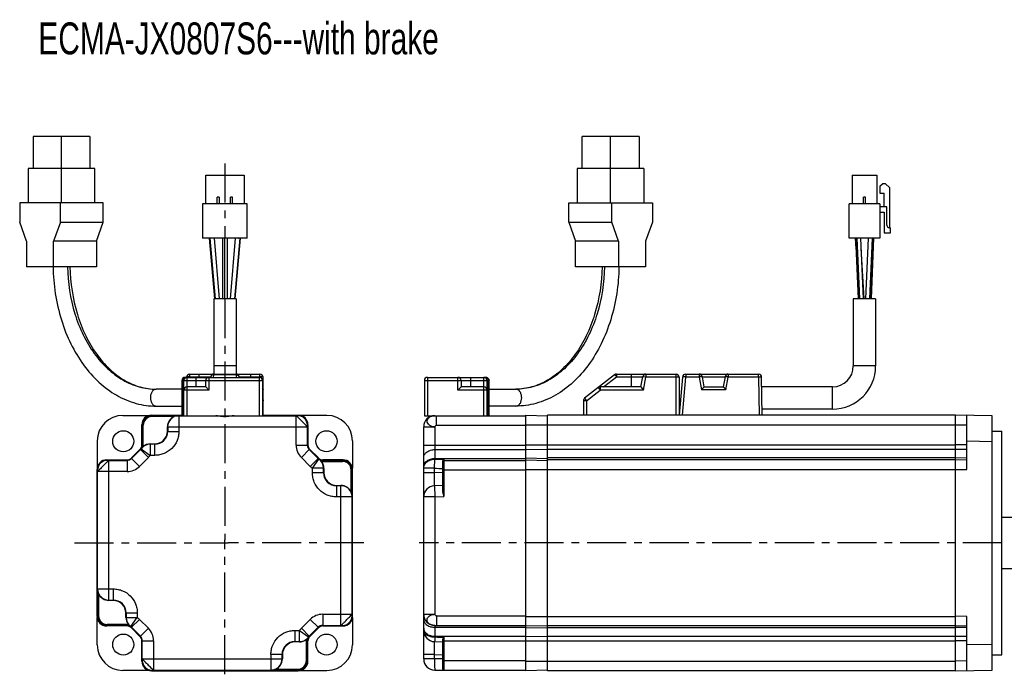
# Model space of a CAD drawing. Header units: millimetres. Extents: x 58 to 522, y 147 to 354.
# Tile 1 of 2: x 58 to 367, y 149 to 354. Entities that reach past the tile are written whole.
import ezdxf

# ---------------------------------------------------------------- set-up
doc = ezdxf.new("R2010")
doc.units = ezdxf.units.MM
doc.header["$LTSCALE"] = 32.67
doc.linetypes.add('CENTER', pattern=[0.6, 0.375, -0.075, 0.075, -0.075])
doc.layers.get('0').update_dxf_attribs({"linetype": 'CONTINUOUS'})
doc.layers.add('DEFAULT_1', color=7, linetype='CENTER')
doc.styles.get("Standard").update_dxf_attribs({"font": 'txt', "width": 0.7})

msp = doc.modelspace()

# ---------------------------------------------------------------- linework, layer by layer
at = {"color": 7, "linetype": 'Continuous'}
for p, q in [((62.42, 317.25), (62.42, 307.25)), ((80.24, 317.25), (62.42, 317.25)), ((71.33, 296.45), (71.33, 317.25)), ((80.24, 317.25), (80.24, 307.25)), ((234.34, 307.25), (234.34, 317.25)), ((252.16, 317.25), (234.34, 317.25)), ((243.25, 296.45), (243.25, 317.25)), ((252.16, 317.25), (252.16, 307.25)), ((60.87, 307.25), (60.87, 296.45)), ((81.8, 307.25), (60.87, 307.25)), ((81.8, 296.45), (81.8, 307.25)), ((232.78, 307.25), (232.78, 296.45)), ((253.71, 307.25), (232.78, 307.25)), ((253.71, 307.25), (253.71, 296.45)), ((116.49, 296.17), (116.49, 305.07)), ((116.49, 305.07), (128.49, 305.07)), ((128.49, 305.07), (128.49, 296.17)), ((318.85, 305.07), (318.85, 296.17)), ((318.85, 305.07), (326.65, 305.07)), ((326.65, 305.07), (326.65, 296.17)), ((327.55, 301.64), (328.35, 302.44)), ((329.35, 302.44), (328.35, 302.44)), ((329.35, 302.44), (330.55, 301.24)), ((327.55, 301.64), (327.55, 299.44)), ((327.55, 299.44), (328.95, 299.44)), ((328.95, 295.17), (328.95, 299.44)), ((330.55, 301.24), (330.55, 288.67)), ((58.25, 296.45), (58.25, 290.45)), ((84.42, 296.45), (58.25, 296.45)), ((70.98, 290.45), (70.98, 296.45)), ((84.42, 290.45), (84.42, 296.45)), ((115.49, 296.17), (115.49, 285.37)), ((129.49, 296.17), (115.49, 296.17)), ((120.09, 296.17), (120.09, 298.22)), ((120.69, 298.22), (120.09, 298.22)), ((120.69, 298.22), (120.69, 296.17)), ((124.29, 296.17), (124.29, 298.22)), ((124.89, 298.22), (124.29, 298.22)), ((124.89, 296.17), (124.89, 298.22)), ((129.49, 285.37), (129.49, 296.17)), ((230.16, 290.45), (230.16, 296.45)), ((230.16, 296.45), (256.33, 296.45)), ((243.6, 290.45), (243.6, 296.45)), ((256.33, 296.45), (256.33, 290.45)), ((317.95, 285.37), (317.95, 296.17)), ((327.55, 296.17), (317.95, 296.17)), ((322.45, 296.17), (322.45, 298.22)), ((323.05, 298.22), (322.45, 298.22)), ((323.05, 296.17), (323.05, 298.22)), ((327.55, 296.17), (327.55, 285.37)), ((329.75, 295.17), (327.55, 295.17)), ((327.55, 293.57), (328.95, 293.57)), ((328.95, 293.57), (328.95, 287.07)), ((329.75, 289.47), (329.75, 295.17)), ((60.37, 284.45), (58.25, 290.45)), ((70.98, 290.45), (68.86, 284.45)), ((70.98, 290.45), (84.42, 290.45)), ((82.29, 284.45), (84.42, 290.45)), ((230.16, 290.45), (232.29, 284.45)), ((230.16, 290.45), (243.6, 290.45)), ((245.72, 284.45), (243.6, 290.45)), ((256.33, 290.45), (254.21, 284.45)), ((328.95, 287.07), (330.85, 287.07)), ((330.55, 288.67), (330.85, 288.67)), ((330.85, 287.07), (330.85, 288.67)), ((60.37, 284.45), (60.37, 276.45)), ((68.86, 276.45), (68.86, 284.45)), ((82.29, 284.45), (68.86, 284.45)), ((82.29, 284.45), (82.29, 276.45)), ((129.49, 285.37), (115.49, 285.37)), ((119.36, 266.37), (117.73, 285.34)), ((117.82, 285.34), (119.44, 266.41)), ((120.86, 266.37), (119.24, 285.37)), ((121.74, 285.37), (121.74, 266.37)), ((122.49, 266.37), (122.49, 285.37)), ((123.24, 285.37), (123.24, 266.37)), ((125.75, 285.37), (124.12, 266.37)), ((127.17, 285.34), (125.55, 266.41)), ((127.25, 285.34), (125.63, 266.37)), ((232.29, 276.45), (232.29, 284.45)), ((245.72, 284.45), (232.29, 284.45)), ((245.72, 284.45), (245.72, 276.45)), ((254.21, 284.45), (254.21, 276.45)), ((327.55, 285.37), (317.95, 285.37)), ((320.1, 282.14), (319.9, 285.37)), ((319.96, 285.36), (320.79, 266.41)), ((320.37, 285.34), (321.2, 266.37)), ((321.46, 285.37), (322.29, 266.37)), ((323.22, 266.37), (324.05, 285.37)), ((325.14, 285.34), (324.31, 266.37)), ((324.72, 266.41), (325.55, 285.36)), ((325.6, 285.37), (324.8, 266.37)), ((321.6, 282.22), (322.57, 266.37)), ((82.29, 276.45), (60.37, 276.45)), ((254.21, 276.45), (232.29, 276.45)), ((118.99, 266.37), (118.99, 242.83)), ((125.99, 266.37), (118.99, 266.37)), ((125.99, 266.37), (125.99, 242.83)), ((319.25, 266.37), (319.25, 245.37)), ((326.25, 266.37), (319.25, 266.37)), ((326.25, 266.37), (326.25, 245.37)), ((125.99, 245.37), (118.99, 245.37)), ((326.25, 245.37), (319.25, 245.37)), ((109.05, 240.82), (109.05, 229.82)), ((109.05, 240.82), (134.29, 240.82)), ((109.34, 240.82), (109.34, 229.82)), ((109.69, 229.82), (109.69, 240.82)), ((110.05, 241.82), (133.29, 241.82)), ((110.69, 229.82), (110.69, 241.82)), ((111.49, 241.82), (111.49, 242.83)), ((111.49, 242.83), (133.49, 242.83)), ((111.49, 242.01), (118.05, 242.01)), ((113.49, 238.82), (113.49, 241.82)), ((114.49, 241.82), (114.49, 242.83)), ((116.49, 238.82), (116.49, 240.82)), ((117.49, 241.82), (117.49, 237.82)), ((118.05, 242.01), (118.02, 241.82)), ((118.9, 241.82), (119.04, 242.62)), ((119.04, 242.83), (119.04, 242.62)), ((125.95, 242.62), (119.04, 242.62)), ((125.95, 242.62), (125.95, 242.83)), ((125.95, 242.62), (126.09, 241.82)), ((126.93, 242.01), (133.49, 242.01)), ((126.97, 241.82), (126.93, 242.01)), ((130.49, 242.83), (130.49, 241.82)), ((133.29, 229.82), (133.29, 241.82)), ((133.49, 241.78), (133.49, 242.83)), ((134.29, 240.82), (134.29, 229.82)), ((134.49, 229.98), (134.49, 241.83)), ((184.95, 240.82), (184.95, 229.82)), ((184.95, 240.82), (205.2, 240.82)), ((185.95, 241.82), (185.95, 229.82)), ((185.95, 241.82), (204.2, 241.82)), ((195.45, 237.82), (195.45, 241.82)), ((196.45, 240.82), (196.45, 238.82)), ((199.45, 238.82), (199.45, 241.82)), ((203.55, 229.82), (203.55, 241.82)), ((204.55, 240.82), (204.55, 229.82)), ((204.9, 229.82), (204.9, 240.82)), ((205.2, 229.82), (205.2, 240.82)), ((244.48, 242.62), (235.14, 235.28)), ((241.06, 238.83), (245.1, 242.01)), ((245.1, 242.83), (245.1, 242.01)), ((245.1, 242.83), (263.75, 242.83)), ((245.1, 242.01), (253.31, 242.01)), ((249.75, 242.83), (249.75, 238.83)), ((252.75, 238.83), (253.31, 242.01)), ((254.3, 241.83), (253.31, 242.01)), ((253.59, 237.83), (254.3, 241.83)), ((254.3, 242.83), (254.3, 241.83)), ((264.75, 241.83), (254.3, 241.83)), ((263.75, 229.98), (263.75, 242.83)), ((265.8, 241.92), (264.75, 229.98)), ((264.75, 241.83), (264.75, 229.98)), ((265.75, 229.98), (266.79, 241.92)), ((266.79, 242.83), (266.79, 241.92)), ((266.79, 242.83), (289.55, 242.83)), ((271.01, 241.92), (266.79, 241.92)), ((271.01, 242.83), (271.01, 241.92)), ((271.01, 241.92), (271.71, 237.92)), ((272.55, 238.83), (271.99, 242.01)), ((271.99, 242.01), (279.11, 242.01)), ((279.11, 242.01), (278.55, 238.83)), ((279.39, 237.92), (280.1, 241.92)), ((280.1, 242.83), (280.1, 241.92)), ((289.55, 241.92), (280.1, 241.92)), ((289.55, 241.92), (289.55, 242.83)), ((289.55, 241.92), (289.76, 229.98)), ((290.75, 229.98), (290.55, 241.85)), ((109.05, 238.1), (101.03, 238.1)), ((117.49, 237.82), (109.69, 237.82)), ((116.49, 238.82), (110.69, 238.82)), ((116.49, 238.82), (117.49, 237.82)), ((195.45, 237.82), (196.45, 238.82)), ((204.55, 237.82), (195.45, 237.82)), ((203.55, 238.82), (196.45, 238.82)), ((205.2, 238.1), (213.55, 238.1)), ((235.75, 234.5), (240, 237.83)), ((239.39, 238.62), (240, 237.83)), ((240, 238.83), (240, 237.83)), ((252.75, 238.83), (240, 238.83)), ((253.59, 237.83), (240, 237.83)), ((252.75, 238.83), (253.59, 237.83)), ((279.39, 237.92), (271.71, 237.92)), ((272.55, 238.83), (278.56, 238.83)), ((312.75, 238.87), (290.6, 238.87)), ((312.75, 231.87), (312.75, 238.87)), ((134.49, 234.5), (134.29, 234.5)), ((234.75, 234.5), (234.75, 229.98)), ((235.75, 234.5), (234.75, 234.5)), ((235.14, 235.28), (235.75, 234.5)), ((235.75, 234.5), (235.75, 229.98)), ((101.03, 232.8), (109.05, 232.8)), ((213.55, 232.8), (205.2, 232.8)), ((312.75, 231.87), (290.72, 231.87)), ((90.55, 229.92), (99.11, 229.92)), ((99.49, 229.98), (109.05, 229.98)), ((99.65, 229.82), (99.65, 229.52)), ((99.65, 229.82), (145.33, 229.82)), ((106.58, 229.52), (99.65, 229.52)), ((108.08, 229.82), (108.08, 224.89)), ((134.29, 229.98), (145.49, 229.98)), ((144.83, 220.61), (144.83, 229.82)), ((154.43, 229.92), (145.88, 229.92)), ((184.95, 229.82), (216.75, 229.82)), ((186.75, 229.82), (186.75, 229.48)), ((188.75, 226.82), (188.75, 229.82)), ((216.75, 149.98), (216.75, 229.98)), ((216.75, 229.98), (223.55, 229.81)), ((223.55, 149.98), (223.55, 229.98)), ((351.25, 229.98), (223.55, 229.98)), ((362.75, 229.78), (351.25, 229.98)), ((351.25, 212.98), (351.25, 229.98)), ((354.75, 212.98), (354.75, 229.92)), ((362.75, 150.18), (362.75, 229.78)), ((96.49, 220.67), (96.49, 226.98)), ((96.65, 220.61), (96.65, 226.82)), ((96.95, 226.82), (96.65, 226.82)), ((96.95, 220.61), (96.95, 226.82)), ((104.49, 224.98), (104.49, 226.32)), ((104.49, 226.32), (148.33, 226.32)), ((104.59, 226.32), (104.59, 224.89)), ((148.33, 220.61), (148.33, 226.82)), ((148.49, 226.98), (148.49, 220.67)), ((184.75, 153.64), (184.75, 226.32)), ((184.75, 226.32), (188.25, 226.32)), ((188.25, 226.32), (188.25, 216.2)), ((188.75, 226.82), (216.75, 226.82)), ((216.75, 226.98), (351.25, 226.98)), ((351.25, 226.98), (354.75, 226.92)), ((104.59, 224.89), (104.49, 224.98)), ((104.59, 224.89), (108.08, 224.89)), ((362.75, 224.98), (365.75, 224.98)), ((365.75, 154.98), (365.75, 224.98)), ((82.55, 221.92), (82.55, 213.37)), ((93.22, 216.57), (95.91, 219.26)), ((93.28, 216.41), (96.07, 219.19)), ((96.07, 219.19), (98.54, 216.72)), ((96.28, 219.44), (99.12, 217.39)), ((96.29, 219.46), (96.32, 219.5)), ((96.95, 220.61), (96.65, 220.61)), ((100.59, 220.89), (99.12, 220.89)), ((99.12, 220.89), (99.12, 217.39)), ((99.18, 220.98), (100.5, 220.98)), ((100.5, 220.98), (100.59, 220.89)), ((100.59, 217.39), (100.59, 220.89)), ((144.83, 220.61), (148.33, 220.61)), ((146.44, 216.72), (148.92, 219.19)), ((148.92, 219.19), (151.7, 216.41)), ((149.08, 219.26), (151.77, 216.57)), ((162.43, 221.92), (162.43, 213.37)), ((184.75, 220.61), (216.75, 220.61)), ((188.25, 219.19), (216.75, 219.19)), ((216.75, 220.67), (351.25, 220.67)), ((223.55, 219.14), (216.75, 219.26)), ((351.25, 219.26), (223.55, 219.26)), ((354.75, 220.67), (351.25, 220.65)), ((354.75, 219.26), (351.25, 219.23)), ((354.75, 221.92), (362.75, 221.78)), ((85.49, 215.98), (91.8, 215.98)), ((85.65, 215.82), (91.87, 215.82)), ((86.15, 171.98), (86.15, 215.82)), ((91.87, 215.82), (91.87, 212.32)), ((93.28, 216.41), (95.76, 213.93)), ((95.76, 213.93), (98.54, 216.72)), ((100.59, 217.39), (99.12, 217.39)), ((146.44, 216.72), (149.23, 213.93)), ((149.23, 213.93), (151.7, 216.41)), ((149.9, 213.36), (151.95, 216.2)), ((151.97, 216.19), (152.02, 216.15)), ((153.12, 215.82), (159.33, 215.82)), ((153.12, 215.52), (153.12, 215.82)), ((159.49, 215.98), (153.18, 215.98)), ((159.33, 215.52), (159.33, 215.82)), ((188.25, 216.41), (216.75, 216.41)), ((191.05, 216.17), (191.05, 204.49)), ((191.05, 215.82), (216.75, 215.82)), ((216.75, 216.57), (223.55, 216.45)), ((216.75, 215.98), (223.55, 215.81)), ((351.25, 216.57), (223.55, 216.57)), ((351.25, 215.98), (223.55, 215.98)), ((354.75, 216.57), (351.25, 216.51)), ((354.75, 215.98), (351.25, 215.92)), ((82.49, 166.98), (82.49, 212.98)), ((82.65, 167.14), (82.65, 212.82)), ((153.4, 213.36), (149.9, 213.36)), ((149.9, 211.89), (149.9, 213.36)), ((153.12, 215.52), (159.33, 215.52)), ((153.4, 211.89), (153.4, 213.36)), ((153.49, 213.3), (153.49, 211.98)), ((162.03, 212.82), (162.33, 212.82)), ((162.03, 205.9), (162.03, 212.82)), ((162.33, 167.14), (162.33, 212.82)), ((162.49, 166.98), (162.49, 212.98)), ((188.13, 213.36), (184.75, 213.36)), ((188.13, 211.89), (188.13, 213.36)), ((190.75, 205.9), (190.75, 215.57)), ((190.75, 212.82), (216.75, 212.82)), ((216.75, 212.98), (351.25, 212.98)), ((351.25, 212.92), (354.75, 212.98)), ((351.25, 167.05), (351.25, 212.92)), ((91.87, 212.32), (82.65, 212.32)), ((153.4, 211.89), (149.9, 211.89)), ((153.49, 211.98), (153.4, 211.89)), ((188.13, 211.89), (184.75, 211.89)), ((190.75, 211.98), (188.13, 211.89)), ((157.4, 207.89), (157.49, 207.98)), ((158.83, 207.89), (157.4, 207.89)), ((157.4, 207.89), (157.4, 204.39)), ((157.49, 207.98), (158.83, 207.98)), ((158.83, 164.14), (158.83, 207.98)), ((190.75, 207.98), (188.13, 207.89)), ((188.13, 207.89), (188.25, 204.39)), ((162.33, 204.39), (157.4, 204.39)), ((188.25, 204.39), (184.75, 204.39)), ((188.25, 204.39), (191.05, 204.49)), ((188.25, 204.39), (188.25, 167.64)), ((402.25, 197.98), (365.75, 197.98)), ((365.75, 181.98), (402.25, 181.98)), ((82.65, 175.57), (87.59, 175.57)), ((82.95, 174.07), (82.95, 167.14)), ((87.59, 172.07), (87.59, 175.57)), ((86.15, 172.07), (87.59, 172.07)), ((87.5, 171.98), (86.15, 171.98)), ((87.59, 172.07), (87.5, 171.98)), ((82.55, 158.04), (82.55, 166.6)), ((82.65, 167.14), (82.95, 167.14)), ((91.49, 167.99), (91.59, 168.08)), ((91.49, 166.67), (91.49, 167.99)), ((91.59, 168.08), (95.08, 168.08)), ((91.59, 168.08), (91.59, 166.61)), ((91.59, 166.61), (95.08, 166.61)), ((93.04, 163.77), (95.08, 166.61)), ((95.08, 168.08), (95.08, 166.61)), ((153.12, 167.64), (162.33, 167.64)), ((153.12, 167.64), (153.12, 164.14)), ((162.43, 166.6), (162.43, 158.04)), ((184.75, 167.64), (188.25, 167.64)), ((188.75, 167.14), (188.75, 164.14)), ((188.75, 167.14), (216.75, 167.14)), ((216.75, 166.98), (351.25, 166.99)), ((354.75, 166.98), (351.25, 167.05)), ((351.25, 149.98), (351.25, 166.99)), ((354.75, 150.04), (354.75, 166.98)), ((91.8, 163.98), (85.49, 163.98)), ((91.87, 164.44), (85.65, 164.44)), ((85.65, 164.44), (85.65, 164.14)), ((91.87, 164.14), (85.65, 164.14)), ((91.87, 164.44), (91.87, 164.14)), ((93.02, 163.78), (92.97, 163.81)), ((95.91, 160.71), (93.22, 163.4)), ((93.28, 163.56), (95.76, 166.03)), ((96.07, 160.77), (93.28, 163.56)), ((98.54, 163.25), (95.76, 166.03)), ((149.23, 166.03), (146.44, 163.25)), ((151.7, 163.56), (148.92, 160.77)), ((151.77, 163.4), (149.08, 160.71)), ((149.23, 166.03), (151.7, 163.56)), ((153.12, 164.14), (159.33, 164.14)), ((153.18, 163.98), (159.49, 163.98)), ((188.25, 164.14), (188.25, 160.53)), ((188.25, 164.14), (216.75, 164.14)), ((188.25, 163.56), (216.75, 163.56)), ((216.75, 163.98), (223.55, 164.15)), ((216.75, 163.4), (223.55, 163.52)), ((351.25, 163.98), (223.55, 163.98)), ((351.25, 163.4), (223.55, 163.4)), ((351.25, 164.04), (354.75, 163.98)), ((354.75, 163.4), (351.25, 163.46)), ((96.07, 160.77), (98.54, 163.25)), ((144.4, 162.57), (145.87, 162.57)), ((144.4, 162.57), (144.4, 159.07)), ((145.87, 162.57), (148.71, 160.53)), ((145.87, 159.07), (145.87, 162.57)), ((146.44, 163.25), (148.92, 160.77)), ((148.7, 160.51), (148.66, 160.46)), ((188.25, 160.77), (216.75, 160.77)), ((191.05, 160.49), (191.05, 150.14)), ((216.75, 160.71), (223.55, 160.83)), ((351.25, 160.71), (223.55, 160.71)), ((354.75, 160.71), (351.25, 160.73)), ((96.49, 152.98), (96.49, 159.29)), ((96.65, 159.36), (100.15, 159.36)), ((96.65, 153.14), (96.65, 159.36)), ((100.15, 159.36), (100.15, 150.14)), ((144.4, 159.07), (145.87, 159.07)), ((144.49, 158.98), (144.4, 159.07)), ((145.81, 158.98), (144.49, 158.98)), ((148.03, 159.36), (148.33, 159.36)), ((148.03, 153.14), (148.03, 159.36)), ((148.33, 159.36), (148.33, 153.14)), ((148.49, 152.98), (148.49, 159.29)), ((188.13, 159.07), (190.75, 158.98)), ((190.75, 150.44), (190.75, 159.82)), ((190.75, 159.36), (216.75, 159.36)), ((216.75, 159.29), (351.25, 159.29)), ((354.75, 159.29), (351.25, 159.32)), ((362.75, 158.18), (354.75, 158.04)), ((140.4, 155.08), (136.9, 155.08)), ((136.9, 155.08), (136.9, 150.14)), ((140.4, 155.08), (140.49, 154.99)), ((140.4, 153.64), (140.4, 155.08)), ((140.49, 154.99), (140.49, 153.64)), ((188.13, 155.08), (184.75, 155.08)), ((188.13, 153.64), (188.13, 155.08)), ((188.13, 155.08), (190.75, 154.99)), ((362.75, 154.98), (365.75, 154.98)), ((96.65, 153.64), (140.49, 153.64)), ((148.03, 153.14), (148.33, 153.14)), ((190.75, 153.64), (184.75, 153.64)), ((190.75, 153.14), (216.75, 153.14)), ((216.75, 152.98), (351.25, 152.98)), ((354.75, 153.05), (351.25, 152.98)), ((99.11, 150.04), (90.55, 150.04)), ((99.49, 149.98), (145.49, 149.98)), ((99.65, 150.14), (145.33, 150.14)), ((138.41, 150.44), (145.33, 150.44)), ((145.33, 150.44), (145.33, 150.14)), ((145.88, 150.04), (154.43, 150.04)), ((188.25, 150.14), (216.75, 150.14)), ((223.55, 150.15), (216.75, 149.98)), ((351.25, 149.98), (223.55, 149.98)), ((351.25, 149.98), (362.75, 150.18))]:
    msp.add_line(p, q, dxfattribs=at)
at = {"color": 2, "linetype": 'Continuous'}
for p, q in [((121.49, 189.98), (123.49, 189.98)), ((122.49, 188.98), (122.49, 190.98))]:
    msp.add_line(p, q, dxfattribs=at)
at = {"color": 7, "linetype": 'Continuous'}
for centre in [(90.67, 221.8), (154.31, 221.8), (90.67, 158.16), (154.31, 158.16)]:
    msp.add_circle(centre, 3.3, dxfattribs=at)
for centre, radius, start, end in [((330.55, 289.47), 0.8, 180, 270), ((127.51, 306.68), 21.35, 267.9084, 268.5938), ((312.75, 245.37), 13.5, 270, 360), ((312.75, 245.37), 6.5, 270, 360), ((110.69, 240.82), 1, 90, 180), ((111.49, 241.83), 1, 90, 180), ((117.49, 240.82), 1, 90, 180), ((119.04, 241.83), 1, 90, 170), ((125.95, 241.83), 1, 10, 90), ((133.29, 240.82), 1, 0, 90), ((133.49, 241.83), 1, 0, 90), ((185.95, 240.82), 1, 90, 180), ((195.45, 240.82), 1, 0, 90), ((203.55, 240.82), 1, 0, 90), ((204.2, 240.82), 1, 26.561, 90.0043), ((245.1, 241.83), 1, 90, 128.1319), ((254.3, 241.83), 1, 90, 170), ((263.75, 241.83), 1, 0, 90), ((266.79, 241.83), 1, 90, 175.0006), ((271.01, 241.83), 1, 10, 90), ((280.1, 241.83), 1, 90, 170), ((289.55, 241.83), 1, 1, 90), ((110.69, 237.82), 1, 90, 180), ((133.49, 237.83), 1, 0, 35.3394), ((133.88, 237.83), 0.609, 0.0059, 3.6279), ((203.55, 237.82), 1, 0, 90), ((240, 237.83), 1, 90, 128.1319), ((235.75, 234.5), 1, 128.1319, 180), ((99.49, 226.98), 3, 90, 180), ((99.65, 226.82), 3, 90, 180), ((99.65, 226.82), 2.7, 90, 180), ((108.08, 226.32), 3.5, 91.5908, 180.015), ((108.08, 226.37), 3.45, 90.001, 91.5909), ((145.33, 226.82), 3, 0, 90), ((145.49, 226.98), 3, 0, 90), ((188.25, 226.32), 3.5, 90, 180), ((100.59, 224.88), 3.99, 269.9037, 0.0963), ((94.49, 220.67), 2, 315, 360), ((94.65, 220.61), 2, 315, 360), ((99.11, 217.4), 3.5, 89.9315, 144.2517), ((94.65, 220.61), 2.3, 348.3702, 360), ((99.17, 217.5), 3.48, 129.7304, 130.5107), ((99.18, 217.48), 3.5, 90.0396, 129.7493), ((97.95, 221.74), 1.44, 323.7332, 328.1238), ((150.33, 220.61), 5.5, 180, 225), ((150.33, 220.61), 2, 180, 225), ((150.49, 220.67), 2, 180, 225), ((85.49, 212.98), 3, 90, 180), ((85.65, 212.82), 3, 90, 180), ((91.8, 217.98), 2, 270, 315), ((91.87, 217.82), 2, 270, 315), ((94.65, 220.61), 5.5, 315, 324.2546), ((153.12, 217.82), 2, 225, 234.6693), ((153.18, 217.98), 2, 225, 270), ((149.91, 213.36), 3.5, 359.9315, 54.2517), ((153.12, 217.82), 2, 235.0844, 270), ((159.33, 212.82), 3, 0, 90), ((159.49, 212.98), 3, 0, 90), ((191.05, 215.52), 0.3, 90, 179.9995), ((91.87, 217.82), 5.5, 270, 315), ((153.12, 217.82), 5.5, 225, 234.2569), ((150.01, 213.31), 3.48, 39.7304, 40.5107), ((153.12, 217.82), 2.3, 258.3702, 270), ((149.99, 213.29), 3.5, 0.0397, 39.7492), ((154.26, 214.52), 1.44, 233.7332, 238.1238), ((159.33, 212.82), 2.7, 0, 90), ((205.33, 885.81), 672.67, 268.53535, 268.75875), ((157.39, 211.88), 3.99, 179.9037, 270.0963), ((158.83, 204.48), 3.5, 23.8718, 89.9918), ((158.83, 204.39), 3.5, 1.5908, 90.015), ((188.25, 204.39), 3.5, 92, 180), ((158.88, 204.39), 3.45, 0.001, 1.5909), ((86.11, 175.57), 3.45, 180.001, 181.5909), ((86.15, 175.57), 3.5, 181.5908, 270.015), ((87.59, 168.08), 3.99, 359.9037, 90.0963), ((85.49, 166.98), 3, 180, 270), ((85.65, 167.14), 3, 180, 270), ((85.65, 167.14), 2.7, 180, 270), ((95, 166.67), 3.5, 180.0407, 219.7479), ((90.73, 165.44), 1.44, 53.7332, 58.1238), ((95.08, 166.6), 3.5, 179.9315, 234.2517), ((91.87, 162.14), 5.5, 45, 54.2569), ((153.12, 162.14), 5.5, 90, 135), ((159.33, 167.14), 3, 270, 360), ((159.49, 166.98), 3, 270, 360), ((188.25, 167.64), 3.5, 180, 270), ((91.8, 161.98), 2, 45, 90), ((91.87, 162.14), 2.3, 78.3704, 90), ((91.87, 162.14), 2, 45, 90), ((94.98, 166.66), 3.48, 219.7303, 220.5107), ((153.12, 162.14), 2, 90, 135), ((153.18, 161.98), 2, 90, 135), ((187.94, 166.66), 2.46, 237.2983, 243.3641), ((94.49, 159.29), 2, 0, 45), ((94.65, 159.36), 2, 0, 45), ((94.65, 159.36), 5.5, 0, 45), ((150.33, 159.36), 5.5, 135, 144.2569), ((145.87, 162.57), 3.5, 269.9315, 324.2516), ((150.33, 159.36), 2, 135, 180), ((150.49, 159.29), 2, 135, 180), ((145.9, 162.41), 3.38, 320.0266, 324.8401), ((188.25, 162.57), 3.5, 180, 268), ((144.39, 155.08), 3.99, 89.9037, 180.0963), ((145.81, 162.49), 3.5, 270.0414, 309.7476), ((147.03, 158.22), 1.44, 143.7332, 148.1238), ((150.33, 159.36), 2.3, 168.3704, 180), ((145.82, 162.47), 3.48, 309.7303, 310.5107), ((145.75, 162.55), 3.59, 310.5031, 315.0098), ((145.87, 162.43), 3.42, 315.0163, 320.027), ((99.49, 152.98), 3, 180, 270), ((99.65, 153.14), 3, 180, 270), ((136.9, 153.64), 3.5, 271.5908, 0.015), ((136.99, 153.64), 3.5, 293.8722, 359.9907), ((145.33, 153.14), 3, 270, 360), ((145.33, 153.14), 2.7, 270, 360), ((145.49, 152.98), 3, 270, 360), ((188.25, 153.64), 3.5, 180, 270), ((136.9, 153.59), 3.45, 270.001, 271.5909), ((191.05, 150.44), 0.3, 180.0005, 270)]:
    msp.add_arc(centre, radius, start, end, dxfattribs=at)
for centre, major_axis, ratio, start_param, end_param in [((90.56, 221.92), (-5.66, 5.66), 0.999695, -0.785246, 0.785246), ((108, 226.32), (3.5, 0), 0.999391, 1.987852, 3.141593), ((154.43, 221.92), (5.66, 5.66), 0.999695, -0.785246, 0.785246), ((100.49, 224.99), (2.83, -2.83), 0.998783, -0.784789, 0.784789), ((157.5, 211.99), (-2.83, -2.83), 0.998783, -0.784789, 0.784789), ((86.15, 175.48), (0, 3.5), 0.999391, -4.295334, -3.141593), ((87.49, 167.98), (2.83, 2.83), 0.998783, -0.784789, 0.784789), ((90.56, 158.05), (5.66, 5.66), 0.999695, -3.926839, -2.356347), ((144.5, 154.98), (-2.83, 2.83), 0.998783, -0.784789, 0.784789), ((154.43, 158.05), (5.66, -5.66), 0.999695, -0.785246, 0.785246)]:
    msp.add_ellipse(centre, major_axis=major_axis, ratio=ratio, start_param=start_param, end_param=end_param, dxfattribs=at)
for points, knots in [([(117.82, 285.34), (117.8, 285.34), (117.78, 285.34), (117.76, 285.34), (117.74, 285.34), (117.73, 285.34), (117.73, 285.34)], [0, 0, 0, 0, 0.427658, 0.739821, 0.931534, 1, 1, 1, 1]), ([(118.25, 285.35), (118.21, 285.35), (118.06, 285.34), (117.92, 285.34), (117.82, 285.34)], [0, 0, 0, 0, 0.308425, 1, 1, 1, 1]), ([(127.17, 285.34), (127.16, 285.34), (127.1, 285.34), (127.04, 285.34), (126.99, 285.34)], [0, 0, 0, 0, 0.201372, 1, 1, 1, 1]), ([(127.25, 285.34), (127.25, 285.34), (127.24, 285.34), (127.23, 285.34), (127.2, 285.34), (127.18, 285.34), (127.17, 285.34)], [0, 0, 0, 0, 0.068468, 0.260182, 0.572344, 1, 1, 1, 1]), ([(320.37, 285.34), (320.31, 285.34), (320.21, 285.34), (320.1, 285.34), (320.03, 285.34), (319.99, 285.35), (319.97, 285.35), (319.96, 285.35), (319.96, 285.36)], [0, 0, 0, 0, 0.409014, 0.726421, 0.842453, 0.92729, 0.97957, 1, 1, 1, 1]), ([(325.14, 285.34), (325.19, 285.34), (325.29, 285.34), (325.41, 285.34), (325.48, 285.34), (325.52, 285.35), (325.53, 285.35), (325.55, 285.35), (325.55, 285.36)], [0, 0, 0, 0, 0.409015, 0.726422, 0.842455, 0.927292, 0.979572, 1, 1, 1, 1]), ([(68.69, 276.43), (68.79, 270.82), (70.05, 262.47), (74.03, 252.32), (77.97, 245.69), (82.8, 240.18), (88.39, 236.02), (94.55, 233.41), (98.9, 232.81), (101.03, 232.81)], [0, 0, 0, 0, 0.281778, 0.416847, 0.5456, 0.66739, 0.782603, 0.892699, 1, 1, 1, 1]), ([(73.22, 276.45), (73.31, 271.48), (74.42, 264.08), (77.92, 255.11), (81.37, 249.28), (85.55, 244.47), (90.33, 240.86), (95.56, 238.62), (99.24, 238.11), (101.03, 238.11)], [0, 0, 0, 0, 0.286959, 0.423917, 0.553708, 0.675382, 0.789106, 0.896374, 1, 1, 1, 1]), ([(73.99, 276.45), (74.08, 271.42), (75.2, 263.96), (78.69, 254.91), (82.1, 249.08), (86.21, 244.31), (90.85, 240.77), (95.84, 238.6), (99.34, 238.11), (101.03, 238.11)], [0, 0, 0, 0, 0.29338, 0.432728, 0.563874, 0.685464, 0.79736, 0.901065, 1, 1, 1, 1]), ([(245.89, 276.45), (245.8, 270.84), (244.54, 262.48), (240.56, 252.33), (236.62, 245.7), (231.78, 240.19), (226.19, 236.02), (220.04, 233.41), (215.68, 232.81), (213.55, 232.81)], [0, 0, 0, 0, 0.281776, 0.416849, 0.545606, 0.667397, 0.78261, 0.892703, 1, 1, 1, 1]), ([(241.36, 276.45), (241.27, 271.48), (240.16, 264.08), (236.66, 255.11), (233.22, 249.28), (229.03, 244.47), (224.25, 240.86), (219.02, 238.62), (215.34, 238.11), (213.55, 238.11)], [0, 0, 0, 0, 0.286959, 0.423917, 0.553708, 0.675382, 0.789106, 0.896374, 1, 1, 1, 1]), ([(240.59, 276.44), (240.5, 271.41), (239.38, 263.94), (235.88, 254.9), (232.47, 249.07), (228.37, 244.3), (223.73, 240.77), (218.74, 238.6), (215.24, 238.11), (213.55, 238.11)], [0, 0, 0, 0, 0.293384, 0.432728, 0.563869, 0.685456, 0.797352, 0.90106, 1, 1, 1, 1]), ([(110.05, 241.82), (109.79, 241.82), (109.26, 241.61), (109.05, 241.08), (109.05, 240.82)], [0, 0, 0, 0, 0.499728, 1, 1, 1, 1]), ([(110.05, 241.82), (109.98, 241.82), (109.83, 241.79), (109.56, 241.61), (109.44, 241.37), (109.39, 241.21)], [0, 0, 0, 0, 0.219639, 0.456342, 1, 1, 1, 1]), ([(110.57, 241.9), (110.56, 241.89), (110.53, 241.88), (110.49, 241.85), (110.49, 241.83)], [0, 0, 0, 0, 0.356235, 1, 1, 1, 1]), ([(111.11, 241.99), (111, 241.99), (110.82, 241.97), (110.64, 241.93), (110.57, 241.9)], [0, 0, 0, 0, 0.593507, 1, 1, 1, 1]), ([(111.49, 242.01), (111.46, 242.01), (111.33, 242.01), (111.2, 242), (111.11, 241.99)], [0, 0, 0, 0, 0.254991, 1, 1, 1, 1]), ([(118.38, 242.47), (118.3, 242.42), (118.15, 242.28), (118.07, 242.1), (118.05, 242.01)], [0, 0, 0, 0, 0.516764, 1, 1, 1, 1]), ([(119.04, 242.62), (118.98, 242.62), (118.75, 242.62), (118.53, 242.56), (118.38, 242.47)], [0, 0, 0, 0, 0.261729, 1, 1, 1, 1]), ([(125.95, 242.62), (126.07, 242.63), (126.29, 242.61), (126.6, 242.49), (126.84, 242.28), (126.92, 242.1), (126.93, 242.01)], [0, 0, 0, 0, 0.277397, 0.537844, 0.776669, 1, 1, 1, 1]), ([(133.88, 241.99), (133.85, 242), (133.72, 242), (133.59, 242.01), (133.49, 242.01)], [0, 0, 0, 0, 0.242212, 1, 1, 1, 1]), ([(134.49, 241.83), (134.49, 241.85), (134.43, 241.9), (134.31, 241.94), (134.11, 241.97), (133.96, 241.99), (133.88, 241.99)], [0, 0, 0, 0, 0.101446, 0.305971, 0.612715, 1, 1, 1, 1]), ([(204.2, 241.82), (204.27, 241.82), (204.41, 241.79), (204.68, 241.61), (204.8, 241.37), (204.85, 241.21)], [0, 0, 0, 0, 0.219639, 0.456342, 1, 1, 1, 1]), ([(244.48, 242.62), (244.49, 242.62), (244.52, 242.62), (244.56, 242.59), (244.62, 242.54), (244.73, 242.43), (244.9, 242.25), (245.03, 242.09), (245.1, 242.01)], [0, 0, 0, 0, 0.028485, 0.086476, 0.176825, 0.297412, 0.614853, 1, 1, 1, 1]), ([(266.79, 241.92), (266.67, 241.93), (266.43, 241.95), (266.16, 241.96), (265.98, 241.95), (265.89, 241.95), (265.83, 241.94), (265.8, 241.93), (265.8, 241.92)], [0, 0, 0, 0, 0.379046, 0.70029, 0.823726, 0.916245, 0.974645, 1, 1, 1, 1]), ([(271.99, 242.01), (271.99, 242.01), (271.96, 242.02), (271.91, 242.03), (271.81, 242.02), (271.64, 242.01), (271.36, 241.98), (271.13, 241.94), (271.01, 241.92)], [0, 0, 0, 0, 0.025234, 0.083506, 0.175875, 0.299173, 0.620351, 1, 1, 1, 1]), ([(280.1, 241.92), (279.97, 241.94), (279.74, 241.98), (279.47, 242.01), (279.3, 242.02), (279.2, 242.03), (279.15, 242.02), (279.11, 242.01), (279.11, 242.01)], [0, 0, 0, 0, 0.379665, 0.700849, 0.824141, 0.916504, 0.97477, 1, 1, 1, 1]), ([(290.55, 241.85), (290.55, 241.86), (290.51, 241.87), (290.46, 241.88), (290.37, 241.9), (290.19, 241.91), (289.91, 241.92), (289.67, 241.92), (289.55, 241.92)], [0, 0, 0, 0, 0.025387, 0.083866, 0.176499, 0.300051, 0.621391, 1, 1, 1, 1]), ([(101.03, 238.1), (100.78, 238.1), (100.25, 237.94), (99.64, 237.33), (99.25, 236.46), (99.11, 235.45), (99.25, 234.45), (99.64, 233.58), (100.25, 232.97), (100.78, 232.8), (101.03, 232.8)], [0, 0, 0, 0, 0.104746, 0.222328, 0.356014, 0.499998, 0.643981, 0.777669, 0.895252, 1, 1, 1, 1]), ([(134.31, 238.29), (134.34, 238.26), (134.43, 238.14), (134.49, 237.98), (134.49, 237.87)], [0, 0, 0, 0, 0.261965, 1, 1, 1, 1]), ([(213.55, 232.8), (213.8, 232.8), (214.33, 232.97), (214.94, 233.58), (215.33, 234.45), (215.47, 235.45), (215.33, 236.46), (214.94, 237.33), (214.33, 237.94), (213.8, 238.1), (213.55, 238.1)], [0, 0, 0, 0, 0.104748, 0.222331, 0.356018, 0.500002, 0.643986, 0.777673, 0.895255, 1, 1, 1, 1]), ([(272.55, 238.83), (272.55, 238.83), (272.53, 238.82), (272.5, 238.8), (272.44, 238.74), (272.35, 238.64), (272.24, 238.52), (272.12, 238.39), (271.94, 238.19), (271.81, 238.03), (271.71, 237.92)], [0, 0, 0, 0, 0.011241, 0.033506, 0.10847, 0.216449, 0.348588, 0.497763, 0.658606, 1, 1, 1, 1]), ([(278.56, 238.83), (278.56, 238.83), (278.57, 238.82), (278.61, 238.8), (278.67, 238.74), (278.76, 238.64), (278.87, 238.52), (278.99, 238.39), (279.17, 238.19), (279.3, 238.03), (279.39, 237.92)], [0, 0, 0, 0, 0.011241, 0.033506, 0.10847, 0.216449, 0.348588, 0.497763, 0.658606, 1, 1, 1, 1]), ([(134.31, 234.95), (134.37, 234.89), (134.46, 234.75), (134.49, 234.58), (134.49, 234.5)], [0, 0, 0, 0, 0.513004, 1, 1, 1, 1]), ([(107.99, 229.82), (107.87, 229.82), (107.38, 229.8), (106.91, 229.67), (106.58, 229.52)], [0, 0, 0, 0, 0.246519, 1, 1, 1, 1]), ([(122.49, 229.48), (122.21, 229.48), (121.67, 229.51), (120.9, 229.63), (120.23, 229.76), (119.81, 229.82), (119.62, 229.82)], [0, 0, 0, 0, 0.289901, 0.563395, 0.805265, 1, 1, 1, 1]), ([(125.37, 229.82), (125.18, 229.82), (124.76, 229.76), (124.09, 229.63), (123.32, 229.51), (122.77, 229.48), (122.49, 229.48)], [0, 0, 0, 0, 0.194735, 0.436605, 0.710099, 1, 1, 1, 1]), ([(145.25, 229.43), (145.19, 229.49), (145.09, 229.59), (144.98, 229.7), (144.91, 229.76), (144.87, 229.8), (144.85, 229.81), (144.84, 229.82), (144.83, 229.82)], [0, 0, 0, 0, 0.416138, 0.72555, 0.838973, 0.923445, 0.977541, 1, 1, 1, 1]), ([(147.92, 226.76), (147.72, 226.97), (147.15, 227.54), (146.27, 228.44), (145.57, 229.12), (145.25, 229.43)], [0, 0, 0, 0, 0.226326, 0.643404, 1, 1, 1, 1]), ([(188.25, 226.32), (187.94, 226.34), (187.32, 226.41), (186.53, 226.8), (185.96, 227.37), (185.74, 228.09), (185.96, 228.81), (186.52, 229.38), (187.33, 229.74), (187.94, 229.82), (188.25, 229.82)], [0, 0, 0, 0, 0.14422, 0.278252, 0.396299, 0.501345, 0.605969, 0.722845, 0.856285, 1, 1, 1, 1]), ([(148.33, 226.32), (148.33, 226.33), (148.32, 226.34), (148.3, 226.36), (148.27, 226.4), (148.2, 226.47), (148.08, 226.59), (147.98, 226.7), (147.92, 226.76)], [0, 0, 0, 0, 0.025593, 0.077032, 0.156869, 0.266694, 0.578056, 1, 1, 1, 1]), ([(188.25, 226.32), (188.26, 226.45), (188.39, 226.69), (188.63, 226.82), (188.75, 226.82)], [0, 0, 0, 0, 0.502828, 1, 1, 1, 1]), ([(108.08, 224.89), (108.08, 224.4), (107.99, 223.42), (107.42, 221.54), (106.03, 219.45), (103.94, 218.06), (102.06, 217.49), (101.08, 217.4), (100.59, 217.39)], [0, 0, 0, 0, 0.125274, 0.250613, 0.50001, 0.749399, 0.874732, 1, 1, 1, 1]), ([(96.91, 220.14), (96.85, 220.09), (96.64, 219.9), (96.45, 219.68), (96.32, 219.51)], [0, 0, 0, 0, 0.263101, 1, 1, 1, 1]), ([(184.75, 216.72), (184.75, 217.05), (184.97, 217.75), (185.78, 218.56), (186.93, 219.07), (187.8, 219.19), (188.25, 219.19)], [0, 0, 0, 0, 0.209493, 0.444666, 0.711995, 1, 1, 1, 1]), ([(86.15, 215.82), (86.15, 215.82), (86.13, 215.81), (86.11, 215.79), (86.08, 215.76), (86, 215.69), (85.88, 215.57), (85.78, 215.47), (85.71, 215.41)], [0, 0, 0, 0, 0.025443, 0.076801, 0.156609, 0.266454, 0.577956, 1, 1, 1, 1]), ([(152.65, 215.57), (152.6, 215.63), (152.41, 215.84), (152.19, 216.03), (152.02, 216.15)], [0, 0, 0, 0, 0.263101, 1, 1, 1, 1]), ([(184.75, 213.93), (184.75, 214.26), (184.97, 214.97), (185.78, 215.77), (186.93, 216.29), (187.8, 216.41), (188.25, 216.41)], [0, 0, 0, 0, 0.209493, 0.444666, 0.711995, 1, 1, 1, 1]), ([(184.82, 213.92), (184.9, 214.24), (185.22, 214.88), (186.03, 215.62), (187.08, 216.09), (187.86, 216.2), (188.25, 216.2)], [0, 0, 0, 0, 0.227458, 0.470639, 0.730248, 1, 1, 1, 1]), ([(188.13, 213.36), (188.15, 213.89), (188.18, 214.84), (188.22, 215.79), (188.25, 216.2)], [0, 0, 0, 0, 0.561638, 1, 1, 1, 1]), ([(83.04, 212.74), (82.99, 212.68), (82.89, 212.58), (82.78, 212.47), (82.71, 212.4), (82.68, 212.36), (82.66, 212.34), (82.65, 212.33), (82.65, 212.32)], [0, 0, 0, 0, 0.416078, 0.725419, 0.838828, 0.923308, 0.977448, 1, 1, 1, 1]), ([(85.71, 215.41), (85.51, 215.21), (84.93, 214.64), (84.04, 213.75), (83.36, 213.06), (83.04, 212.74)], [0, 0, 0, 0, 0.226304, 0.643365, 1, 1, 1, 1]), ([(351.25, 212.98), (351.25, 212.98), (351.24, 212.97), (351.25, 212.94), (351.25, 212.93), (351.25, 212.92)], [0, 0, 0, 0, 0.257111, 0.623605, 1, 1, 1, 1]), ([(157.4, 204.39), (156.91, 204.4), (155.93, 204.49), (154.05, 205.06), (151.96, 206.45), (150.57, 208.54), (150, 210.42), (149.91, 211.4), (149.9, 211.89)], [0, 0, 0, 0, 0.125274, 0.250613, 0.50001, 0.749399, 0.874732, 1, 1, 1, 1]), ([(188.13, 207.89), (188.12, 207.89), (188.12, 207.93), (188.11, 207.98), (188.1, 208.08), (188.09, 208.2), (188.09, 208.37), (188.08, 208.66), (188.08, 209.1), (188.08, 209.69), (188.09, 210.38), (188.11, 211.12), (188.12, 211.63), (188.13, 211.89)], [0, 0, 0, 0, 0.00552, 0.019996, 0.04379, 0.076772, 0.118621, 0.168979, 0.293198, 0.444675, 0.617478, 0.805094, 1, 1, 1, 1]), ([(162.03, 205.9), (162.08, 205.79), (162.26, 205.34), (162.33, 204.85), (162.33, 204.49)], [0, 0, 0, 0, 0.255825, 1, 1, 1, 1]), ([(190.75, 205.9), (190.75, 205.66), (190.85, 205.19), (190.98, 204.73), (191.05, 204.49)], [0, 0, 0, 0, 0.488678, 1, 1, 1, 1]), ([(82.65, 175.47), (82.65, 175.36), (82.68, 174.87), (82.81, 174.4), (82.95, 174.07)], [0, 0, 0, 0, 0.246519, 1, 1, 1, 1]), ([(87.59, 175.57), (88.08, 175.57), (89.06, 175.47), (90.94, 174.91), (93.03, 173.52), (94.42, 171.43), (94.99, 169.55), (95.08, 168.57), (95.08, 168.08)], [0, 0, 0, 0, 0.125274, 0.250613, 0.50001, 0.749399, 0.874732, 1, 1, 1, 1]), ([(159.27, 164.56), (159.48, 164.75), (160.05, 165.32), (160.95, 166.21), (161.63, 166.91), (161.94, 167.23)], [0, 0, 0, 0, 0.226326, 0.643404, 1, 1, 1, 1]), ([(161.94, 167.23), (162, 167.29), (162.1, 167.38), (162.21, 167.5), (162.27, 167.57), (162.31, 167.6), (162.32, 167.63), (162.33, 167.64), (162.33, 167.64)], [0, 0, 0, 0, 0.416138, 0.72555, 0.838973, 0.923445, 0.977541, 1, 1, 1, 1]), ([(186.61, 164.59), (186.44, 164.7), (186.13, 164.96), (185.84, 165.45), (185.78, 166), (185.95, 166.53), (186.33, 166.99), (186.87, 167.35), (187.53, 167.57), (188.01, 167.64), (188.25, 167.64)], [0, 0, 0, 0, 0.125249, 0.238681, 0.345512, 0.454832, 0.574322, 0.706468, 0.850121, 1, 1, 1, 1]), ([(188.75, 167.14), (188.63, 167.14), (188.38, 167.27), (188.26, 167.52), (188.25, 167.64)], [0, 0, 0, 0, 0.499135, 1, 1, 1, 1]), ([(351.25, 166.99), (351.25, 166.99), (351.24, 167), (351.25, 167.02), (351.25, 167.04), (351.25, 167.05)], [0, 0, 0, 0, 0.255542, 0.623925, 1, 1, 1, 1]), ([(92.33, 164.4), (92.38, 164.34), (92.58, 164.12), (92.8, 163.94), (92.97, 163.81)], [0, 0, 0, 0, 0.263101, 1, 1, 1, 1]), ([(158.83, 164.14), (158.84, 164.14), (158.85, 164.15), (158.88, 164.17), (158.91, 164.21), (158.98, 164.28), (159.11, 164.39), (159.21, 164.5), (159.27, 164.56)], [0, 0, 0, 0, 0.025593, 0.077032, 0.156869, 0.266694, 0.578056, 1, 1, 1, 1]), ([(184.75, 166.03), (184.75, 165.7), (184.97, 165), (185.78, 164.19), (186.93, 163.67), (187.8, 163.56), (188.25, 163.56)], [0, 0, 0, 0, 0.209493, 0.444666, 0.711995, 1, 1, 1, 1]), ([(187.28, 164.28), (187.24, 164.3), (187.09, 164.35), (186.94, 164.41), (186.83, 164.46)], [0, 0, 0, 0, 0.255125, 1, 1, 1, 1]), ([(188.25, 164.14), (188.17, 164.14), (187.84, 164.15), (187.52, 164.21), (187.28, 164.28)], [0, 0, 0, 0, 0.253059, 1, 1, 1, 1]), ([(136.9, 155.08), (136.91, 155.57), (137, 156.55), (137.57, 158.43), (138.96, 160.52), (141.05, 161.91), (142.93, 162.47), (143.91, 162.57), (144.4, 162.57)], [0, 0, 0, 0, 0.125274, 0.250613, 0.50001, 0.749399, 0.874732, 1, 1, 1, 1]), ([(184.75, 163.25), (184.75, 163.18), (184.77, 162.92), (184.84, 162.66), (184.93, 162.48)], [0, 0, 0, 0, 0.246429, 1, 1, 1, 1]), ([(184.75, 162.57), (184.75, 162.44), (184.8, 162.16), (185.01, 161.77), (185.35, 161.41), (185.96, 160.98), (186.95, 160.62), (187.8, 160.53), (188.25, 160.53)], [0, 0, 0, 0, 0.091503, 0.189423, 0.297873, 0.418831, 0.694715, 1, 1, 1, 1]), ([(184.93, 162.48), (185.04, 162.23), (185.41, 161.73), (186.2, 161.19), (187.18, 160.85), (187.89, 160.77), (188.25, 160.77)], [0, 0, 0, 0, 0.216704, 0.458373, 0.722658, 1, 1, 1, 1]), ([(188.25, 160.53), (188.25, 160.42), (188.24, 160.22), (188.22, 159.93), (188.2, 159.68), (188.19, 159.47), (188.17, 159.31), (188.16, 159.2), (188.15, 159.13), (188.14, 159.1), (188.14, 159.08), (188.13, 159.07), (188.13, 159.07)], [0, 0, 0, 0, 0.219562, 0.417172, 0.589426, 0.733585, 0.847912, 0.930827, 0.960187, 0.981405, 0.994504, 1, 1, 1, 1]), ([(191.05, 160.49), (190.99, 160.38), (190.86, 160.17), (190.75, 159.94), (190.75, 159.82)], [0, 0, 0, 0, 0.537026, 1, 1, 1, 1]), ([(188.13, 155.08), (188.12, 155.34), (188.11, 155.85), (188.09, 156.59), (188.08, 157.27), (188.08, 157.87), (188.08, 158.3), (188.09, 158.59), (188.09, 158.76), (188.1, 158.89), (188.11, 158.99), (188.12, 159.04), (188.12, 159.07), (188.13, 159.07)], [0, 0, 0, 0, 0.194906, 0.382522, 0.555325, 0.706802, 0.831021, 0.881379, 0.923228, 0.95621, 0.980004, 0.99448, 1, 1, 1, 1]), ([(96.65, 153.64), (96.65, 153.64), (96.66, 153.62), (96.68, 153.6), (96.72, 153.57), (96.79, 153.49), (96.91, 153.37), (97.01, 153.26), (97.07, 153.2)], [0, 0, 0, 0, 0.025443, 0.076801, 0.156609, 0.266454, 0.577956, 1, 1, 1, 1]), ([(97.07, 153.2), (97.26, 153), (97.83, 152.42), (98.72, 151.53), (99.42, 150.85), (99.74, 150.53)], [0, 0, 0, 0, 0.226304, 0.643365, 1, 1, 1, 1]), ([(188.13, 153.64), (188.13, 153.42), (188.13, 152.97), (188.14, 152.32), (188.15, 151.72), (188.17, 151.2), (188.18, 150.82), (188.2, 150.57), (188.21, 150.42), (188.22, 150.31), (188.23, 150.22), (188.24, 150.17), (188.25, 150.14), (188.25, 150.14)], [0, 0, 0, 0, 0.194477, 0.381852, 0.554345, 0.705559, 0.829785, 0.880193, 0.922179, 0.955331, 0.979332, 0.994095, 1, 1, 1, 1]), ([(99.74, 150.53), (99.8, 150.48), (99.89, 150.38), (100.01, 150.27), (100.08, 150.2), (100.11, 150.17), (100.14, 150.15), (100.15, 150.14), (100.15, 150.14)], [0, 0, 0, 0, 0.416078, 0.725419, 0.838828, 0.923308, 0.977448, 1, 1, 1, 1]), ([(138.41, 150.44), (138.3, 150.39), (137.85, 150.22), (137.36, 150.14), (137, 150.14)], [0, 0, 0, 0, 0.255825, 1, 1, 1, 1])]:
    msp.add_open_spline(points, degree=3, knots=knots, dxfattribs=at)
for points in [[(109.39, 241.21), (109.36, 241.08), (109.34, 240.95), (109.34, 240.82)], [(204.85, 241.21), (204.88, 241.08), (204.9, 240.95), (204.9, 240.82)], [(205.09, 241.27), (205.16, 241.13), (205.2, 240.98), (205.2, 240.82)], [(188.25, 216.2), (189.19, 216.19), (190.12, 216.18), (191.05, 216.17)], [(190.79, 215.78), (190.82, 215.85), (190.86, 215.92), (190.9, 215.98)], [(190.9, 215.98), (190.95, 216.05), (191, 216.11), (191.05, 216.17)], [(184.75, 213.36), (184.75, 213.55), (184.78, 213.74), (184.82, 213.92)], [(190.75, 215.57), (190.75, 215.64), (190.77, 215.71), (190.79, 215.78)], [(188.25, 160.53), (189.19, 160.51), (190.12, 160.51), (191.05, 160.49)]]:
    msp.add_open_spline(points, degree=3, dxfattribs=at)
at = {"layer": 'DEFAULT_1', "color": 2, "linetype": 'CENTER'}
for p, q in [((122.49, 308.8), (122.49, 285.37)), ((122.49, 266.37), (122.49, 190.98)), ((75.42, 189.98), (121.49, 189.98)), ((122.49, 148.85), (122.49, 188.98)), ((165.99, 189.98), (123.49, 189.98)), ((365.75, 189.98), (183.3, 189.98))]:
    msp.add_line(p, q, dxfattribs=at)

# ---------------------------------------------------------------- texts
at = {"color": 2, "linetype": 'Continuous', "insert": (64.1, 352.93), "char_height": 10, "width": 182, "attachment_point": 1, "line_spacing_factor": 0.9}
msp.add_mtext('ECMA-JX0807S6---with brake', dxfattribs=at)

doc.saveas('drawing.dxf')
